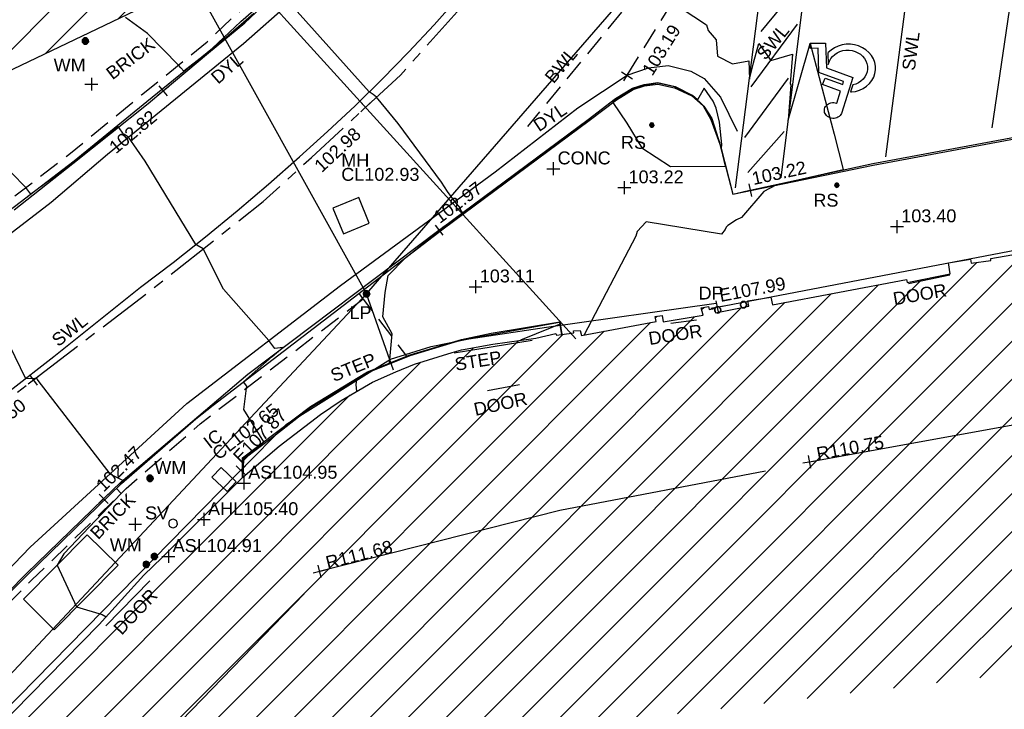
# Model space of a CAD drawing. Extents: x 635157 to 635442, y 694407 to 694910.
# Tile 41 of 103: x 635257 to 635280, y 694591 to 694607. Entities that reach past the tile are written whole.
import ezdxf

# ---------------------------------------------------------------- set-up
doc = ezdxf.new("R2010")
doc.units = 0
doc.header["$MEASUREMENT"] = 0
doc.linetypes.add('CENTER', pattern=[2, 1.25, -0.25, 0.25, -0.25])
doc.linetypes.add('DASHED', pattern=[0.75, 0.5, -0.25])
doc.layers.get('0').update_dxf_attribs({"color": 12, "linetype": 'CONTINUOUS'})
for name, color, linetype in [('ARCH_HEAD_LEVEL', 212, 'CONTINUOUS'), ('ARCH_HEAD_LEVEL_LVL', 212, 'CONTINUOUS'), ('ARCH_SPRINGER_LEVEL', 172, 'CONTINUOUS'), ('ARCH_SPRINGER_LEVEL_TXT', 172, 'CONTINUOUS'), ('BUILDING', 5, 'CONTINUOUS'), ('CHANGE_OF_SURFACE', 7, 'DASHED'), ('CONTOURS_INDEX', 4, 'CONTINUOUS'), ('CONTOURS_MINOR', 132, 'CONTINUOUS'), ('DOOR', 7, 'CONTINUOUS'), ('DOOR_TXT', 7, 'CONTINUOUS'), ('DOWNPIPE', 151, 'CONTINUOUS'), ('DOWNPIPE_TXT', 151, 'CONTINUOUS'), ('EAVE', 3, 'CONTINUOUS'), ('EAVE_LVL', 3, 'CONTINUOUS'), ('EIRCOM_COVER', 3, 'CONTINUOUS'), ('FORM_LINE', 92, 'DASHED'), ('FORM_LINE_LVL', 92, 'CONTINUOUS'), ('HATCHING', 4, 'CONTINUOUS'), ('INSPECTION_COVER', 12, 'CONTINUOUS'), ('INSPECTION_COVER_RMK', 12, 'CONTINUOUS'), ('KERB_BOTTOM', 172, 'CONTINUOUS'), ('KERB_BOTTOM_LVL', 172, 'CONTINUOUS'), ('KERB_TOP', 2, 'CONTINUOUS'), ('LAMPPOST', 6, 'CONTINUOUS'), ('LAMPPOST_TXT', 6, 'CONTINUOUS'), ('MANHOLES', 12, 'CONTINUOUS'), ('MANHOLES_RMK', 12, 'CONTINUOUS'), ('MARKINGS_DASHED_WHITE', 9, 'DASHED'), ('MARKINGS_DASHED_WHITE_TXT', 9, 'CONTINUOUS'), ('MARKINGS_DOUBLE_YELLOW', 9, 'CONTINUOUS'), ('MARKINGS_DOUBLE_YELLOW_TXT', 9, 'CONTINUOUS'), ('MARKINGS_WHITE_LINE', 9, 'CONTINUOUS'), ('MARKINGS_WHITE_LINE_TXT', 9, 'CONTINUOUS'), ('MARKINGS_YELLOW_LINE', 9, 'CONTINUOUS'), ('OVERHEAD_ELECTRIC', 1, 'OH_ELEC'), ('RIDGE', 6, 'CONTINUOUS'), ('RIDGE_LVL', 6, 'CONTINUOUS'), ('ROAD_CROWNLINE', 212, 'CENTER'), ('ROAD_CROWNLINE_LVL', 212, 'CONTINUOUS'), ('ROAD_MARKINGS', 9, 'CONTINUOUS'), ('ROADSIGN', 132, 'CONTINUOUS'), ('ROADSIGN_TXT', 132, 'CONTINUOUS'), ('SLUICEVALVE', 5, 'CONTINUOUS'), ('SLUICEVALVE_TXT', 5, 'CONTINUOUS'), ('SPOT_HEIGHTS', 92, 'CONTINUOUS'), ('SPOT_HEIGHTS_LVL', 92, 'CONTINUOUS'), ('STEPS', 7, 'CONTINUOUS'), ('STEPS_TXT', 7, 'CONTINUOUS'), ('TEXT', 7, 'CONTINUOUS'), ('TEXT_TXT', 7, 'CONTINUOUS'), ('WATER_METER', 5, 'CONTINUOUS'), ('WATER_METER_TXT', 5, 'CONTINUOUS')]:
    doc.layers.add(name, color=color, linetype=linetype)
doc.styles.add('Arial', font='arial.ttf')
doc.linetypes.add('OH_ELEC', pattern='A,4,-0.4,["OE",Arial,S=0.36,R=0,X=0,Y=-0.18],-1.2', length=5.6)

# ---------------------------------------------------------------- blocks, each defined once
blk = doc.blocks.new('MH_CIR2')
at = {"color": 0, "linetype": 'ByBlock', "flags": 128}
for points in [[(0.5, 0), (0.475, 0.154), (0.404, 0.293), (0.293, 0.404), (0.154, 0.475), (0, 0.5), (-0.154, 0.475), (-0.293, 0.404), (-0.404, 0.293), (-0.475, 0.154), (-0.5, 0), (-0.475, -0.154), (-0.404, -0.293), (-0.293, -0.404), (-0.154, -0.475), (0, -0.5), (0.154, -0.475), (0.293, -0.404), (0.404, -0.293), (0.475, -0.154)], [(-0.499, -0.033), (0.033, 0.499)], [(-0.496, 0.06), (-0.06, 0.496)], [(-0.488, -0.111), (0.111, 0.488)], [(-0.467, -0.18), (0.18, 0.467)], [(-0.467, 0.179), (-0.179, 0.467)], [(-0.438, -0.241), (0.241, 0.438)], [(-0.403, -0.296), (0.296, 0.403)], [(-0.362, -0.345), (0.345, 0.362)], [(-0.315, -0.388), (0.388, 0.315)], [(-0.263, -0.425), (0.425, 0.263)], [(-0.204, -0.456), (0.456, 0.204)], [(-0.138, -0.48), (0.48, 0.138)], [(-0.064, -0.496), (0.496, 0.064)], [(0.5, 0), (0.475, -0.154)], [(0.022, -0.5), (0.5, -0.022)], [(0.128, -0.483), (0.483, -0.128)], [(0.305, -0.396), (0.396, -0.305)]]:
    blk.add_lwpolyline(points, dxfattribs=at)
blk = doc.blocks.new('SPOT')
at = {"color": 0, "linetype": 'ByBlock', "flags": 128}
for points in [[(-0.5, 0), (0.5, 0)], [(0, 0.5), (0, -0.5)]]:
    blk.add_lwpolyline(points, dxfattribs=at)
blk = doc.blocks.new('CIRCL')
at = {"color": 0, "linetype": 'ByBlock', "flags": 128}
for points in [[(0.5, 0), (0.475, 0.154), (0.404, 0.293), (0.293, 0.404), (0.154, 0.475), (0, 0.5), (-0.154, 0.475), (-0.293, 0.404), (-0.404, 0.293), (-0.475, 0.154), (-0.5, 0), (-0.475, -0.154), (-0.404, -0.293), (-0.293, -0.404), (-0.154, -0.475), (0, -0.5), (0.154, -0.475), (0.293, -0.404), (0.404, -0.293), (0.475, -0.154)], [(0.5, 0), (0.475, -0.154)]]:
    blk.add_lwpolyline(points, dxfattribs=at)
blk = doc.blocks.new('WCHAIR')
at = {"color": 0, "linetype": 'ByBlock', "flags": 128}
blk.add_lwpolyline([(-0.02009, 0.428002), (-0.013727, 0.443625), (-0.004791, 0.4573), (0.005914, 0.469839), (0.018709, 0.480593), (0.032783, 0.488759), (0.048301, 0.494821), (0.06413, 0.498622), (0.080757, 0.5), (0.097368, 0.498151), (0.113325, 0.494369), (0.128302, 0.487686), (0.142624, 0.47907), (0.154998, 0.467882), (0.165268, 0.45525), (0.173918, 0.441012), (0.180144, 0.425978), (0.183782, 0.409665), (0.184677, 0.393202), (0.183475, 0.376911), (0.179045, 0.360634), (0.172846, 0.345494), (0.16391, 0.331818), (0.153205, 0.319281), (0.14041, 0.308527), (0.126335, 0.300361), (0.110818, 0.294299), (0.094988, 0.290496), (0.078362, 0.289119), (0.061751, 0.290967), (0.045794, 0.294751), (0.042942, 0.295716), (0.005047, 0.131317), (0.224966, 0.056917), (0.195533, -0.030083), (-0.016169, 0.041536), (-0.025547, 0.001078), (0.274606, -0.100465), (0.300438, -0.422163), (0.390668, -0.414982), (0.397302, -0.482942), (0.215065, -0.49778), (0.188303, -0.167688), (-0.133117, -0.05895), (-0.019888, 0.428498)], dxfattribs=at)
blk.add_lwpolyline([(-0.113174, 0.134864), (-0.124831, 0.134318), (-0.173287, 0.12324), (-0.220003, 0.10457), (-0.262716, 0.078621), (-0.301422, 0.047006), (-0.334186, 0.009073), (-0.360836, -0.033083), (-0.380727, -0.079143), (-0.392721, -0.127334), (-0.397302, -0.177495), (-0.394135, -0.227046), (-0.382737, -0.27615), (-0.364387, -0.322217), (-0.338601, -0.365415), (-0.306823, -0.403637), (-0.269053, -0.436883), (-0.226734, -0.463051), (-0.180675, -0.482942), (-0.132483, -0.494936), (-0.082485, -0.5), (-0.032771, -0.49635), (0.016169, -0.485435), (0.0624, -0.466601), (0.105434, -0.4413), (0.14382, -0.409039), (0.176904, -0.371752), (0.179901, -0.366342), (0.167639, -0.2151), (0.156425, -0.260325), (0.141751, -0.294144), (0.121925, -0.325681), (0.0976, -0.353003), (0.069579, -0.376919), (0.037868, -0.395818), (0.003599, -0.409542), (-0.032581, -0.41777), (-0.06938, -0.419865), (-0.105993, -0.416635), (-0.141775, -0.407763), (-0.175594, -0.393089), (-0.206647, -0.373427), (-0.234616, -0.349421), (-0.25837, -0.320916), (-0.277268, -0.289206), (-0.290992, -0.254937), (-0.298737, -0.218921), (-0.301478, -0.182441), (-0.298086, -0.145345), (-0.289213, -0.109564), (-0.27454, -0.075744), (-0.254877, -0.04469), (-0.230387, -0.016885), (-0.202366, 0.007032), (-0.170819, 0.025447), (-0.135313, 0.039557)], close=True, dxfattribs=at)
blk = doc.blocks.new('MH_CIR1')
at = {"color": 0, "linetype": 'ByBlock', "flags": 128}
for points in [[(0.5, 0), (0.475, 0.154), (0.404, 0.293), (0.293, 0.404), (0.154, 0.475), (0, 0.5), (-0.154, 0.475), (-0.293, 0.404), (-0.404, 0.293), (-0.475, 0.154), (-0.5, 0), (-0.475, -0.154), (-0.404, -0.293), (-0.293, -0.404), (-0.154, -0.475), (0, -0.5), (0.154, -0.475), (0.293, -0.404), (0.404, -0.293), (0.475, -0.154)], [(0.49, 0), (0.466, 0.151), (0.396, 0.288), (0.288, 0.396), (0.151, 0.466), (0, 0.49), (-0.151, 0.466), (-0.288, 0.396), (-0.396, 0.288), (-0.466, 0.151), (-0.49, 0), (-0.466, -0.151), (-0.396, -0.288), (-0.288, -0.396), (-0.151, -0.466), (0, -0.49), (0.151, -0.466), (0.288, -0.396), (0.396, -0.288), (0.466, -0.151)], [(0.471, 0), (0.448, 0.145), (0.381, 0.276), (0.276, 0.381), (0.145, 0.448), (0, 0.471), (-0.145, 0.448), (-0.276, 0.381), (-0.381, 0.276), (-0.448, 0.145), (-0.471, 0), (-0.448, -0.145), (-0.381, -0.276), (-0.276, -0.381), (-0.145, -0.448), (0, -0.471), (0.145, -0.448), (0.276, -0.381), (0.381, -0.276), (0.448, -0.145)], [(0.471, 0), (0.448, -0.145)], [(0.49, 0), (0.466, -0.151)], [(0.5, 0), (0.475, -0.154)]]:
    blk.add_lwpolyline(points, dxfattribs=at)

msp = doc.modelspace()

# ---------------------------------------------------------------- hatches: boundary and pattern name
at = {"layer": 'HATCHING'}
h = msp.add_hatch(dxfattribs=at)
h.set_pattern_fill('ANSI31', color=256, scale=5)
h.paths.add_polyline_path([(635260.896, 694581.354), (635271.301, 694591.065), (635302.17, 694594.765), (635349.044, 694556.282), (635353.774, 694561.666), (635353.181, 694562.179), (635353.055, 694562.037), (635351.178, 694563.755), (635351.308, 694563.906), (635351.141, 694564.051), (635351.119, 694564.026), (635350.843, 694564.274), (635350.862, 694564.294), (635350.686, 694564.453), (635350.533, 694564.296), (635349.664, 694565.097), (635349.71, 694565.154), (635347.832, 694566.742), (635347.894, 694566.828), (635347.718, 694566.973), (635347.707, 694566.961), (635346.72, 694567.821), (635346.732, 694567.838), (635346.558, 694567.99), (635346.546, 694567.975), (635345.859, 694568.571), (635345.865, 694568.583), (635345.698, 694568.727), (635345.688, 694568.715), (635344.083, 694570.124), (635344.099, 694570.146), (635343.918, 694570.294), (635343.798, 694570.159), (635343.063, 694570.784), (635343.185, 694570.943), (635342.999, 694571.098), (635342.982, 694571.081), (635342.693, 694571.338), (635342.705, 694571.348), (635342.521, 694571.507), (635342.418, 694571.399), (635341.445, 694572.255), (635341.534, 694572.365), (635341.47, 694572.411), (635341.455, 694572.387), (635340.578, 694573.191), (635339.399, 694574.235), (635338.84, 694574.706), (635338.028, 694573.821), (635337.712, 694574.119), (635337.6, 694574.019), (635335.874, 694575.784), (635335.936, 694575.841), (635335.085, 694576.725), (635334.129, 694577.654), (635333.916, 694577.86), (635333.928, 694577.875), (635333.617, 694578.184), (635333.563, 694578.139), (635332.016, 694579.701), (635330.59, 694581.108), (635329.975, 694581.705), (635329.198, 694582.551), (635328.055, 694583.661), (635326.6, 694585.113), (635325.119, 694586.549), (635322.835, 694588.781), (635321.641, 694589.943), (635321.587, 694589.924), (635320.899, 694590.603), (635320.931, 694590.661), (635320.077, 694591.49), (635318.84, 694592.759), (635317.992, 694591.945), (635315.632, 694594.419), (635315.7, 694594.487), (635315.499, 694594.72), (635315.418, 694594.651), (635314.164, 694595.953), (635313.759, 694596.331), (635313.805, 694596.375), (635313.029, 694597.193), (635313.087, 694597.254), (635312.906, 694597.451), (635312.794, 694597.369), (635312.012, 694598.213), (635311.038, 694599.21), (635309.335, 694600.978), (635307.47, 694602.911), (635304.955, 694605.524), (635303.752, 694606.799), (635302.484, 694605.988), (635300.455, 694604.654), (635298.629, 694603.434), (635298.438, 694603.818), (635298.325, 694603.814), (635298.327, 694603.847), (635298.083, 694603.826), (635298.087, 694603.776), (635296.479, 694603.652), (635293.791, 694603.475), (635293.781, 694603.537), (635293.565, 694603.519), (635293.563, 694603.456), (635293.45, 694603.451), (635293.447, 694603.485), (635293.107, 694603.455), (635292.457, 694603.402), (635292.456, 694603.306), (635290.989, 694603.213), (635289.262, 694603.112), (635287.612, 694602.948), (635287.604, 694603.252), (635287.416, 694603.223), (635287.256, 694603.269), (635281.306, 694602.227), (635281.338, 694602.064), (635280.227, 694601.865), (635280.217, 694601.904), (635279.242, 694601.735), (635279.244, 694601.683), (635278.789, 694601.62), (635278.769, 694601.715), (635278.257, 694601.629), (635278.298, 694601.375), (635277.296, 694601.174), (635277.281, 694601.244), (635274.164, 694600.654), (635274.126, 694600.831), (635273.595, 694600.745), (635273.612, 694600.622), (635272.842, 694600.47), (635272.813, 694600.568), (635272.69, 694600.549), (635272.676, 694600.612), (635272.506, 694600.585), (635272.553, 694600.411), (635271.624, 694600.26), (635271.597, 694600.409), (635271.438, 694600.384), (635271.46, 694600.264), (635269.72, 694599.945), (635269.695, 694600.056), (635269.536, 694600.046), (635269.541, 694600.005), (635269.265, 694599.968), (635269.261, 694599.967), (635269.144, 694599.95), (635269.122, 694599.987), (635268.658, 694599.882), (635267.659, 694599.738), (635266.935, 694599.607), (635266.712, 694599.546), (635265.842, 694599.272), (635265.403, 694599.095), (635264.859, 694598.857), (635264.136, 694598.433), (635263.654, 694598.103), (635262.693, 694597.37), (635261.849, 694596.651), (635259.968, 694594.782), (635259.541, 694594.369), (635258.504, 694593.222), (635256.117, 694590.796), (635253.887, 694588.515), (635252.136, 694586.755), (635250.468, 694585.014), (635250.565, 694584.943), (635249.029, 694581.573), (635248.94, 694581.578), (635248.779, 694581.392), (635247.257, 694578.117), (635247.377, 694578.059), (635246.22, 694575.47), (635245.413, 694573.695), (635245.572, 694573.625), (635244.602, 694570.924), (635243.592, 694568.147), (635242.992, 694566.524), (635240.926, 694560.703), (635239.925, 694557.907), (635245.673, 694555.119), (635244.622, 694553.171), (635249.369, 694550.738)])
h.paths.add_polyline_path([(635270.502, 694638.968), (635270.355, 694639.656), (635270.099, 694640.004), (635269.974, 694639.978), (635269.234, 694643.744), (635269.342, 694643.767), (635269.322, 694643.86), (635269.242, 694644.227), (635269.151, 694644.211), (635268.126, 694649.09), (635268.266, 694649.619), (635268.08, 694650.298), (635262.499, 694648.76), (635259.61, 694648.002), (635225.189, 694638.19), (635237.908, 694599.325), (635242.215, 694595.061), (635244.529, 694597.421), (635244.865, 694597.09), (635248.377, 694600.666), (635250.023, 694602.336), (635250.364, 694602.639), (635250.72, 694602.87), (635250.698, 694602.901), (635252.308, 694603.821), (635255.825, 694605.85), (635255.94, 694605.85), (635256.514, 694606.137), (635259.703, 694607.669), (635261.154, 694608.348), (635261.139, 694608.382), (635261.151, 694608.399), (635261.188, 694608.448), (635260.972, 694608.904), (635261.113, 694608.973), (635261.105, 694608.989), (635261.031, 694609.127), (635260.896, 694609.058), (635260.202, 694610.586), (635260.203, 694610.588), (635259.597, 694612.012), (635259.717, 694612.064), (635259.651, 694612.203), (635259.536, 694612.162), (635258.725, 694613.987), (635258.337, 694613.809), (635257.392, 694616.735), (635256.656, 694618.938), (635255.872, 694621.37), (635255.365, 694622.98), (635255.419, 694622.997), (635255.365, 694623.176), (635255.303, 694623.159), (635255.002, 694624.184), (635254.671, 694625.049), (635254.654, 694625.14), (635253.695, 694628.085), (635253.599, 694628.411), (635253.627, 694628.424), (635253.582, 694628.588), (635253.565, 694628.583), (635253.222, 694629.782), (635252.99, 694630.62), (635252.935, 694630.823), (635252.666, 694631.806), (635252.688, 694631.826), (635252.644, 694631.972), (635252.615, 694631.966), (635252.05, 694634.086), (635255.212, 694634.914), (635261.489, 694636.563), (635266.455, 694637.838)])
h.paths.add_polyline_path([(635338.032, 694573.749), (635339.246, 694572.538), (635339.571, 694572.863), (635338.357, 694574.074)], flags=24)
h.paths.add_polyline_path([(635338.362, 694574.085), (635339.705, 694573.019), (635339.99, 694573.379), (635338.647, 694574.445)], flags=24)
h.paths.add_polyline_path([(635296.307, 694603.056), (635297.717, 694603.14), (635297.689, 694603.605), (635296.279, 694603.521)], flags=24)
h.paths.add_polyline_path([(635346.194, 694563.401), (635347.496, 694562.25), (635347.8, 694562.594), (635346.499, 694563.745)], flags=24)
h.paths.add_polyline_path([(635337.06, 694571.164), (635338.372, 694570.023), (635338.673, 694570.37), (635337.362, 694571.51)], flags=24)
h.paths.add_polyline_path([(635322.848, 694583.779), (635324.088, 694582.561), (635324.41, 694582.889), (635323.171, 694584.107)], flags=24)
h.paths.add_polyline_path([(635313.707, 694592.249), (635314.942, 694591.031), (635315.259, 694591.352), (635314.024, 694592.571)], flags=24)
h.paths.add_polyline_path([(635310.682, 694595.119), (635311.842, 694593.825), (635312.185, 694594.132), (635311.025, 694595.425)], flags=24)
h.paths.add_polyline_path([(635301.949, 694604.142), (635303.164, 694602.9), (635303.493, 694603.222), (635302.277, 694604.463)], flags=24)
h.paths.add_polyline_path([(635288.728, 694599.403), (635290.452, 694599.62), (635290.394, 694600.076), (635288.67, 694599.858)], flags=24)
h.paths.add_polyline_path([(635275.157, 694596.947), (635276.867, 694597.257), (635276.785, 694597.709), (635275.075, 694597.399)], flags=24)
h.paths.add_polyline_path([(635263.764, 694594.411), (635265.448, 694594.838), (635265.335, 694595.284), (635263.651, 694594.857)], flags=24)
h.paths.add_polyline_path([(635253.188, 694583.417), (635254.398, 694584.664), (635254.068, 694584.984), (635252.858, 694583.737)], flags=24)
h.paths.add_polyline_path([(635314.826, 694591.686), (635317.056, 694591.686), (635317.056, 694592.151), (635314.826, 694592.151)], flags=24)
h.paths.add_polyline_path([(635312.651, 694593.851), (635314.881, 694593.851), (635314.881, 694594.316), (635312.651, 694594.316)], flags=24)
h.paths.add_polyline_path([(635313.667, 694592.579), (635315.918, 694592.579), (635315.918, 694593.039), (635313.667, 694593.039)], flags=24)
h.paths.add_polyline_path([(635337.042, 694573.36), (635337.774, 694573.36), (635337.774, 694573.81), (635337.042, 694573.81)], flags=24)
h.paths.add_polyline_path([(635318.31, 694591.806), (635319.042, 694591.806), (635319.042, 694592.256), (635318.31, 694592.256)], flags=24)
h.paths.add_polyline_path([(635309.965, 694598.888), (635310.697, 694598.888), (635310.697, 694599.338), (635309.965, 694599.338)], flags=24)
h.paths.add_polyline_path([(635310.527, 694598.751), (635311.516, 694597.742), (635311.848, 694598.068), (635310.859, 694599.077)], flags=24)
h.paths.add_polyline_path([(635312.237, 694597.067), (635313.167, 694596.003), (635313.517, 694596.31), (635312.588, 694597.373)], flags=24)
h.paths.add_polyline_path([(635322.492, 694587.943), (635323.493, 694586.946), (635323.822, 694587.276), (635322.821, 694588.273)], flags=24)
h.paths.add_polyline_path([(635324.77, 694585.838), (635325.757, 694584.828), (635326.09, 694585.154), (635325.103, 694586.164)], flags=24)
h.paths.add_polyline_path([(635328.178, 694581.946), (635329.177, 694580.947), (635329.506, 694581.276), (635328.507, 694582.275)], flags=24)
h.paths.add_polyline_path([(635335.579, 694575.244), (635336.558, 694574.226), (635336.893, 694574.549), (635335.915, 694575.567)], flags=24)
h.paths.add_polyline_path([(635340.841, 694572.034), (635341.933, 694571.139), (635342.228, 694571.499), (635341.136, 694572.394)], flags=24)
h.paths.add_polyline_path([(635342.411, 694570.715), (635343.434, 694569.74), (635343.755, 694570.077), (635342.733, 694571.052)], flags=24)
h.paths.add_polyline_path([(635349.001, 694564.982), (635350.059, 694564.047), (635350.367, 694564.396), (635349.309, 694565.331)], flags=24)
h.paths.add_polyline_path([(635351.233, 694562.997), (635352.267, 694562.034), (635352.584, 694562.375), (635351.55, 694563.338)], flags=24)
h.paths.add_polyline_path([(635319.575, 694590.969), (635320.591, 694589.988), (635320.914, 694590.323), (635319.898, 694591.304)], flags=24)
h.paths.add_polyline_path([(635276.935, 694600.547), (635278.327, 694600.787), (635278.247, 694601.246), (635276.855, 694601.006)], flags=24)
h.paths.add_polyline_path([(635271.242, 694599.626), (635272.638, 694599.84), (635272.567, 694600.3), (635271.171, 694600.086)], flags=24)
h.paths.add_polyline_path([(635293.625, 694602.811), (635295.035, 694602.888), (635295.01, 694603.353), (635293.599, 694603.276)], flags=24)
h.paths.add_polyline_path([(635298.296, 694602.545), (635300.059, 694602.545), (635300.059, 694603.011), (635298.296, 694603.011)], flags=24)
h.paths.add_polyline_path([(635298.298, 694602.883), (635299.03, 694602.883), (635299.03, 694603.333), (635298.298, 694603.333)], flags=24)
h.paths.add_polyline_path([(635301.729, 694604.552), (635302.841, 694605.423), (635302.554, 694605.789), (635301.442, 694604.918)], flags=24)
h.paths.add_polyline_path([(635287.138, 694602.382), (635287.87, 694602.382), (635287.87, 694602.832), (635287.138, 694602.832)], flags=24)
h.paths.add_polyline_path([(635289.373, 694602.436), (635291.322, 694602.436), (635291.322, 694602.901), (635289.373, 694602.901)], flags=24)
h.paths.add_polyline_path([(635266.739, 694599.026), (635267.973, 694599.224), (635267.899, 694599.683), (635266.665, 694599.485)], flags=24)
h.paths.add_polyline_path([(635267.196, 694597.975), (635268.577, 694598.272), (635268.479, 694598.727), (635267.098, 694598.43)], flags=24)
h.paths.add_polyline_path([(635261.894, 694596.529), (635264.123, 694596.529), (635264.123, 694596.995), (635261.894, 694596.995)], flags=24)
h.paths.add_polyline_path([(635260.136, 694594.825), (635262.365, 694594.825), (635262.365, 694595.291), (635260.136, 694595.291)], flags=24)
h.paths.add_polyline_path([(635260.961, 694595.684), (635263.212, 694595.684), (635263.212, 694596.144), (635260.961, 694596.144)], flags=24)
h.paths.add_polyline_path([(635245.605, 694573.179), (635246.337, 694573.179), (635246.337, 694573.629), (635245.605, 694573.629)], flags=24)
h.paths.add_polyline_path([(635244.39, 694569.945), (635245.122, 694569.945), (635245.122, 694570.395), (635244.39, 694570.395)], flags=24)
h.paths.add_polyline_path([(635249.677, 694581.168), (635250.217, 694582.473), (635249.787, 694582.651), (635249.247, 694581.346)], flags=24)
h.paths.add_polyline_path([(635251.026, 694584.944), (635251.758, 694584.944), (635251.758, 694585.394), (635251.026, 694585.394)], flags=24)
h.paths.add_polyline_path([(635252.644, 694586.001), (635253.645, 694586.997), (635253.317, 694587.327), (635252.315, 694586.331)], flags=24)
h.paths.add_polyline_path([(635259.035, 694592.847), (635260, 694593.878), (635259.66, 694594.197), (635258.695, 694593.165)], flags=24)
h.paths.add_polyline_path([(635245.28, 694570.874), (635245.706, 694572.221), (635245.262, 694572.361), (635244.836, 694571.014)], flags=24)
h.paths.add_polyline_path([(635242.623, 694563.839), (635243.086, 694565.174), (635242.646, 694565.327), (635242.183, 694563.992)], flags=24)
h.paths.add_polyline_path([(635266.435, 694637.96), (635267.836, 694638.269), (635267.737, 694638.718), (635266.336, 694638.408)], flags=24)
h.paths.add_polyline_path([(635258.708, 694636.072), (635260.764, 694636.526), (635260.667, 694636.965), (635258.61, 694636.511)], flags=24)
h.paths.add_polyline_path([(635252.819, 694634.329), (635254.22, 694634.638), (635254.121, 694635.087), (635252.72, 694634.778)], flags=24)
h.paths.add_polyline_path([(635269.538, 694643.977), (635269.962, 694641.914), (635270.403, 694642.005), (635269.978, 694644.068)], flags=25)
h.paths.add_polyline_path([(635270.291, 694640.94), (635270.58, 694639.534), (635271.031, 694639.627), (635270.742, 694641.033)], flags=9)
h.paths.add_polyline_path([(635257.245, 694610.068), (635257.909, 694608.462), (635258.334, 694608.638), (635257.67, 694610.244)], flags=24)
h.paths.add_polyline_path([(635252.33, 694633.92), (635252.812, 694632.274), (635253.253, 694632.404), (635252.771, 694634.049)], flags=25)
h.paths.add_polyline_path([(635260.376, 694610.927), (635261.081, 694609.364), (635261.5, 694609.553), (635260.795, 694611.116)], flags=25)
h.paths.add_polyline_path([(635245.409, 694596.693), (635246.61, 694597.918), (635246.282, 694598.24), (635245.081, 694597.015)], flags=25)
h.paths.add_polyline_path([(635254.342, 694604.103), (635255.841, 694604.935), (635255.618, 694605.337), (635254.119, 694604.504)], flags=25)
h.paths.add_polyline_path([(635243.062, 694594.212), (635244.256, 694595.443), (635243.926, 694595.763), (635242.732, 694594.533)], flags=25)
h.paths.add_polyline_path([(635240.944, 694596.988), (635242.153, 694598.236), (635241.823, 694598.556), (635240.614, 694597.308)], flags=24)
h.paths.add_polyline_path([(635248.926, 694605.338), (635250.44, 694606.192), (635250.214, 694606.592), (635248.7, 694605.738)], flags=24)
h.paths.add_polyline_path([(635254.026, 694614.719), (635254.535, 694613.058), (635254.975, 694613.193), (635254.465, 694614.854)], flags=24)
h.paths.add_polyline_path([(635250.542, 694625.567), (635251.051, 694623.906), (635251.49, 694624.04), (635250.981, 694625.702)], flags=24)
h.paths.add_polyline_path([(635250.049, 694629.572), (635250.534, 694627.903), (635250.976, 694628.032), (635250.49, 694629.7)], flags=24)
h.paths.add_polyline_path([(635247.541, 694637.653), (635248.026, 694635.984), (635248.467, 694636.113), (635247.982, 694637.781)], flags=24)
h.paths.add_polyline_path([(635260.999, 694607.247), (635261.863, 694608.392), (635261.496, 694608.669), (635260.632, 694607.524)], flags=25)
h.paths.add_polyline_path([(635251.37, 694633.841), (635251.768, 694632.486), (635252.215, 694632.617), (635251.817, 694633.973)], flags=24)
h.paths.add_polyline_path([(635252.184, 694630.91), (635252.612, 694629.564), (635253.055, 694629.705), (635252.628, 694631.051)], flags=24)
h.paths.add_polyline_path([(635253.951, 694625.37), (635254.39, 694624.028), (635254.832, 694624.172), (635254.394, 694625.515)], flags=24)
h.paths.add_polyline_path([(635256.233, 694618.497), (635256.652, 694617.148), (635257.097, 694617.286), (635256.678, 694618.635)], flags=24)
h.paths.add_polyline_path([(635255.481, 694620.937), (635255.908, 694619.591), (635256.352, 694619.732), (635255.925, 694621.078)], flags=24)
h.paths.add_polyline_path([(635257.286, 694615.379), (635257.707, 694614.03), (635258.151, 694614.169), (635257.731, 694615.518)], flags=24)
h.paths.add_polyline_path([(635258.306, 694613.401), (635258.868, 694612.105), (635259.296, 694612.291), (635258.733, 694613.586)], flags=24)
h.paths.add_polyline_path([(635259.07, 694611.75), (635259.622, 694610.449), (635260.051, 694610.631), (635259.498, 694611.932)], flags=24)
h.paths.add_polyline_path([(635255.141, 694605.853), (635255.873, 694605.853), (635255.873, 694606.303), (635255.141, 694606.303)], flags=24)
h.paths.add_polyline_path([(635251.711, 694603.1), (635252.606, 694603.1), (635252.606, 694603.55), (635251.711, 694603.55)], flags=25)
h.paths.add_polyline_path([(635248.579, 694600.986), (635249.519, 694602.04), (635249.172, 694602.35), (635248.231, 694601.296)], flags=24)
h.paths.add_polyline_path([(635250.507, 694603.219), (635251.747, 694603.895), (635251.524, 694604.304), (635250.284, 694603.628)], flags=24)
h.paths.add_polyline_path([(635248.752, 694599.469), (635250.268, 694601.005), (635249.936, 694601.332), (635248.421, 694599.796)], flags=25)
h.paths.add_polyline_path([(635248.891, 694600.248), (635249.899, 694601.27), (635249.572, 694601.592), (635248.564, 694600.571)], flags=25)

# ---------------------------------------------------------------- linework, layer by layer
at = {"layer": 'BUILDING', "flags": 128}
for points in [[(635225.189, 694638.19), (635237.908, 694599.325), (635242.215, 694595.061), (635244.529, 694597.421), (635244.865, 694597.09), (635248.377, 694600.666), (635250.023, 694602.336), (635250.364, 694602.639), (635250.72, 694602.87), (635250.698, 694602.901), (635252.308, 694603.821), (635255.825, 694605.85), (635255.94, 694605.85), (635256.514, 694606.137), (635259.703, 694607.669), (635261.154, 694608.348), (635261.139, 694608.382)], [(635256.117, 694590.796), (635258.504, 694593.222), (635259.541, 694594.369), (635259.968, 694594.782), (635261.84, 694596.642), (635261.849, 694596.651), (635262.693, 694597.37), (635263.654, 694598.103), (635264.136, 694598.433), (635264.859, 694598.857), (635265.403, 694599.095), (635265.842, 694599.272), (635266.712, 694599.546), (635266.935, 694599.607), (635267.659, 694599.738), (635268.658, 694599.882), (635269.122, 694599.987), (635269.144, 694599.95), (635269.261, 694599.967), (635269.265, 694599.968), (635269.541, 694600.005), (635269.536, 694600.046), (635269.695, 694600.056), (635269.72, 694599.945), (635271.46, 694600.264), (635271.438, 694600.384), (635271.597, 694600.409), (635271.624, 694600.26), (635272.553, 694600.411), (635272.506, 694600.585), (635272.676, 694600.612), (635272.69, 694600.549), (635272.813, 694600.568), (635272.842, 694600.47), (635273.612, 694600.622), (635273.595, 694600.745), (635274.126, 694600.831), (635274.164, 694600.654), (635277.281, 694601.244), (635277.296, 694601.174), (635278.298, 694601.375), (635278.257, 694601.629), (635278.769, 694601.715), (635278.789, 694601.62), (635279.244, 694601.683), (635279.242, 694601.735), (635280.217, 694601.904)]]:
    msp.add_lwpolyline(points, dxfattribs=at)
at = {"layer": 'CHANGE_OF_SURFACE', "flags": 128}
for points in [[(635231.121, 694564.711), (635231.484, 694565.547), (635232.83, 694568.816), (635233.79, 694571.332), (635234.753, 694573.905), (635235.476, 694575.871), (635235.881, 694576.941), (635236.305, 694578.039), (635236.801, 694579.318), (635237.777, 694581.562), (635238.733, 694583.627), (635239.97, 694586.116), (635240.641, 694587.409), (635240.987, 694588.048), (635241.386, 694588.724), (635241.975, 694589.639), (635242.638, 694590.562), (635243.241, 694591.363), (635244.146, 694592.481), (635244.471, 694592.875), (635245.111, 694593.605), (635246.038, 694594.585), (635246.757, 694595.35), (635247.453, 694596.018), (635248.047, 694596.601), (635248.699, 694597.17), (635249.215, 694597.649), (635249.737, 694598.119), (635250.16, 694598.433), (635250.931, 694599.038), (635251.735, 694599.628), (635253.995, 694601.231), (635256.289, 694602.99), (635257.802, 694604.15), (635259.489, 694605.533), (635261.014, 694606.767), (635261.671, 694607.387), (635262.495, 694608.102), (635262.646, 694608.286), (635263.021, 694608.945), (635263.423, 694609.705), (635263.69, 694610.223)], [(635223.099, 694524.408), (635222.475, 694524.887), (635222.274, 694525.088), (635222.086, 694525.31), (635221.87, 694525.688), (635221.779, 694525.935), (635221.736, 694526.13), (635221.716, 694526.35), (635221.736, 694526.619), (635221.777, 694526.841), (635221.895, 694527.227), (635222.122, 694527.749), (635223.343, 694530.402), (635224.179, 694532.25), (635225.232, 694534.446), (635226.362, 694536.895), (635226.635, 694537.438), (635226.761, 694537.724), (635227.246, 694538.686), (635227.44, 694539.186), (635228.775, 694542.13), (635231.565, 694548.014), (635232.047, 694549.031), (635232.648, 694550.38), (635232.913, 694550.964), (635233.46, 694552.117), (635234.686, 694554.724), (635234.784, 694555.001), (635235.042, 694555.668), (635235.381, 694556.446), (635236.552, 694559.138), (635237.071, 694560.328), (635237.909, 694562.373), (635238.833, 694564.489), (635239.605, 694566.338), (635241.063, 694569.782), (635242.542, 694573.205), (635244.035, 694576.645), (635245.03, 694578.926), (635246.069, 694581.291), (635246.986, 694582.889), (635248.279, 694584.843), (635249.226, 694586.076), (635250.425, 694587.55), (635254.239, 694591.549), (635256.942, 694594.261), (635259.135, 694596.383), (635260.853, 694597.886), (635261.251, 694598.199), (635264.643, 694600.793)], [(635264.547, 694600.92), (635265.654, 694599.458)]]:
    msp.add_lwpolyline(points, dxfattribs=at)
at = {"layer": 'CONTOURS_INDEX', "flags": 128}
for points in [[(635262.104, 694607.423), (635261.859, 694607.22), (635261.459, 694606.869), (635260.924, 694606.434), (635260.473, 694606.082), (635260.401, 694606.163), (635260.348, 694606.228), (635259.632, 694606.965), (635259.121, 694607.331)], [(635264.497, 694598.645), (635264.481, 694598.796), (635264.494, 694598.925), (635264.75, 694599.084), (635265.259, 694599.299), (635265.323, 694599.981), (635265.103, 694600.375), (635265.156, 694600.938), (635265.227, 694601.337), (635265.629, 694601.747), (635266.488, 694602.438), (635266.952, 694602.795), (635266.899, 694602.885), (635266.905, 694602.904), (635266.78, 694603.056), (635266.609, 694603.292), (635266.463, 694603.509), (635265.458, 694604.868), (635264.955, 694605.48), (635264.876, 694605.542), (635264.785, 694605.603), (635263.111, 694607.476)]]:
    msp.add_lwpolyline(points, dxfattribs=at)
at = {"layer": 'CONTOURS_MINOR', "flags": 128}
for points in [[(635272.038, 694607.551), (635272.63, 694607.166), (635272.67, 694607.029), (635272.852, 694606.811), (635272.889, 694606.432), (635273.235, 694606.256), (635273.614, 694606.327), (635273.627, 694605.897), (635273.726, 694606.281), (635273.851, 694606.732), (635274.123, 694606.337), (635274.632, 694606.481), (635274.574, 694605.79), (635274.594, 694605.765), (635274.528, 694604.947), (635275.04, 694606.729), (635275.601, 694604.618), (635275.804, 694603.831), (635275.806, 694603.789), (635274.246, 694603.437), (635273.965, 694603.291), (635273.442, 694602.687), (635273.327, 694602.628), (635273.124, 694602.498), (635273.084, 694602.462), (635273.064, 694602.405), (635272.982, 694602.296), (635271.228, 694602.582), (635271.02, 694602.356), (635270.985, 694602.254), (635269.782, 694599.957)], [(635261.842, 694596.645), (635261.845, 694596.958), (635261.85, 694597.091), (635262.048, 694597.24), (635262.334, 694597.47), (635261.872, 694598.225), (635261.931, 694598.719), (635261.938, 694598.766), (635261.862, 694598.865), (635262.53, 694599.456), (635262.78, 694599.659), (635262.59, 694599.643), (635262.453, 694599.826), (635261.393, 694601.022), (635260.924, 694601.955), (635260.775, 694602.038), (635260.751, 694602.055), (635259.574, 694603.994), (635259.185, 694604.552), (635259.097, 694604.61), (635259.073, 694604.624), (635258.957, 694604.788), (635257.907, 694603.97), (635257.506, 694603.661), (635256.915, 694603.229), (635256.798, 694603.38), (635256.126, 694604.061)], [(635256.154, 694600.233), (635256.791, 694598.941), (635257.01, 694598.949), (635257.038, 694598.956), (635257.079, 694598.892), (635258.754, 694596.722), (635259.046, 694596.58), (635259.049, 694596.569), (635259.043, 694596.563), (635259.017, 694596.516), (635258.985, 694596.463), (635258.909, 694596.384), (635259.016, 694596.268), (635257.683, 694594.864), (635257.531, 694594.604), (635257.981, 694593.631), (635258.578, 694593.456), (635258.664, 694593.399)], [(635269.262, 694599.967), (635269.223, 694600.193), (635269.2, 694600.196), (635269.029, 694600.13), (635268.304, 694599.831)]]:
    msp.add_lwpolyline(points, dxfattribs=at)
msp.add_lwpolyline([(635272.851, 694605.227), (635272.788, 694605.392), (635272.574, 694605.69), (635272.419, 694605.418), (635272.308, 694605.519), (635272.057, 694605.644), (635271.893, 694605.721), (635271.496, 694605.805), (635271.186, 694605.755), (635270.92, 694605.669), (635270.537, 694605.421), (635270.453, 694605.355), (635270.781, 694604.874), (635271.125, 694604.306), (635271.793, 694603.867), (635273.074, 694603.881), (635272.977, 694604.276), (635272.981, 694604.286), (635272.989, 694604.382), (635272.93, 694604.899), (635272.851, 694605.227)], close=True, dxfattribs=at)
at = {"layer": 'DOOR', "flags": 128}
for points in [[(635278.286, 694601.341), (635277.328, 694601.139)], [(635272.394, 694600.301), (635271.798, 694600.218)], [(635267.533, 694598.659), (635268.281, 694598.806)], [(635259.683, 694594.242), (635258.658, 694593.191)]]:
    msp.add_lwpolyline(points, dxfattribs=at)
at = {"layer": 'EAVE', "flags": 128}
for points in [[(635272.879, 694600.603), (635287.529, 694603.402)], [(635261.8, 694596.809), (635262.859, 694597.877), (635265.278, 694599.394), (635266.225, 694599.684), (635267.105, 694599.865), (635268.909, 694600.135), (635272.852, 694600.693)], [(635250.749, 694585.561), (635261.72, 694596.735)]]:
    msp.add_lwpolyline(points, dxfattribs=at)
at = {"layer": 'EIRCOM_COVER', "flags": 128}
msp.add_lwpolyline([(635256.744, 694593.811), (635257.458, 694593.103), (635258.943, 694594.6), (635258.229, 694595.308)], close=True, dxfattribs=at)
at = {"layer": 'FORM_LINE', "flags": 128}
msp.add_lwpolyline([(635270.784, 694605.99), (635274.259, 694611.602), (635275.953, 694615.348), (635277.784, 694620.21), (635278.168, 694621.174), (635279.311, 694624.416)], dxfattribs=at)
at = {"layer": 'INSPECTION_COVER', "flags": 128}
msp.add_lwpolyline([(635261.129, 694596.649), (635261.339, 694596.87), (635261.689, 694596.537), (635261.479, 694596.316)], close=True, dxfattribs=at)
at = {"layer": 'KERB_BOTTOM', "flags": 128}
for points in [[(635256.529, 694602.865), (635257.891, 694603.936), (635259.642, 694605.335), (635259.992, 694605.628), (635261.051, 694606.512), (635261.894, 694607.206), (635262.653, 694607.929)], [(635253.869, 694591.421), (635256.805, 694594.399), (635258.606, 694596.145), (635259.006, 694596.532), (635261.965, 694599.046), (635266.407, 694602.39), (635266.482, 694602.446), (635269.881, 694604.965), (635270.517, 694605.45), (635270.909, 694605.693), (635271.181, 694605.777), (635271.497, 694605.823), (635271.898, 694605.733), (635272.315, 694605.521), (635272.568, 694605.271), (635272.756, 694604.987), (635272.957, 694604.353), (635273.242, 694603.23), (635273.645, 694603.318), (635276.496, 694603.939), (635283.459, 694605.235)]]:
    msp.add_lwpolyline(points, dxfattribs=at)
at = {"layer": 'KERB_TOP', "flags": 128}
for points in [[(635256.406, 694602.838), (635257.921, 694603.999), (635259.61, 694605.384), (635261.141, 694606.622), (635261.8, 694607.244), (635262.631, 694607.965)], [(635254.126, 694591.659), (635256.831, 694594.373), (635259.028, 694596.499), (635260.752, 694598.007), (635261.154, 694598.323), (635266.504, 694602.417), (635269.903, 694604.936), (635270.538, 694605.42), (635270.924, 694605.659), (635271.189, 694605.741), (635271.495, 694605.786), (635271.885, 694605.698), (635272.288, 694605.514), (635272.55, 694605.282), (635272.729, 694604.961), (635272.943, 694604.389), (635273.242, 694603.23), (635276.503, 694603.903), (635285.86, 694605.647)]]:
    msp.add_lwpolyline(points, dxfattribs=at)
at = {"layer": 'MANHOLES', "flags": 128}
msp.add_lwpolyline([(635264.541, 694603.149), (635263.941, 694602.902), (635264.188, 694602.302), (635264.788, 694602.549)], close=True, dxfattribs=at)
at = {"layer": 'MARKINGS_DASHED_WHITE', "flags": 128}
msp.add_lwpolyline([(635279.702, 694628.661), (635279.09, 694626.588), (635277.644, 694621.701), (635275.526, 694615.642), (635274.261, 694612.951), (635272.347, 694609.505), (635268.465, 694604.796)], dxfattribs=at)
at = {"layer": 'MARKINGS_DOUBLE_YELLOW', "flags": 128}
for points in [[(635245.497, 694593.22), (635246.715, 694594.441), (635247.867, 694595.733), (635249.725, 694597.375), (635251.007, 694598.436), (635252.31, 694599.367), (635254.789, 694601.053), (635257.387, 694603.042), (635258.698, 694604.156), (635261.862, 694606.728), (635262.972, 694607.703)], [(635246.796, 694583.588), (635247.943, 694585.325), (635249.359, 694587.191), (635251.529, 694589.549), (635253.556, 694591.549), (635256.898, 694595.022), (635260.546, 694598.362), (635264.115, 694601.102), (635267.718, 694603.744), (635269.639, 694605.23), (635270.784, 694605.99), (635271.279, 694606.166), (635271.739, 694606.215), (635272.264, 694606.088), (635272.578, 694605.919)]]:
    msp.add_lwpolyline(points, dxfattribs=at)
at = {"layer": 'MARKINGS_WHITE_LINE', "flags": 128}
for points in [[(635279.274, 694604.767), (635279.931, 694609.25)], [(635276.801, 694604.095), (635277.418, 694608.845)], [(635273.301, 694603.375), (635273.913, 694608.115), (635274.941, 694608.279), (635274.362, 694603.605)], [(635273.901, 694607.01), (635274.862, 694608.181)], [(635256.434, 694598.661), (635257.448, 694599.456), (635258.457, 694600.256), (635259.463, 694601.061), (635260.225, 694601.64), (635260.977, 694602.234), (635261.717, 694602.841), (635262.446, 694603.461), (635263.164, 694604.095), (635263.817, 694604.682), (635264.458, 694605.282), (635265.085, 694605.897), (635265.698, 694606.525), (635266.298, 694607.166), (635266.793, 694607.717)], [(635273.669, 694605.723), (635274.746, 694607.178)], [(635273.523, 694604.546), (635274.541, 694605.926)], [(635274.438, 694604.684), (635273.592, 694603.73)]]:
    msp.add_lwpolyline(points, dxfattribs=at)
at = {"layer": 'MARKINGS_YELLOW_LINE', "flags": 128}
msp.add_lwpolyline([(635272.578, 694605.919), (635272.953, 694605.483), (635273.34, 694604.691)], dxfattribs=at)
at = {"layer": 'OVERHEAD_ELECTRIC', "flags": 128}
for points in [[(635260.708, 694608.145), (635264.722, 694600.911), (635285.922, 694625.312), (635293.199, 694646.985), (635303.409, 694633.838), (635304.492, 694634.711)], [(635260.489, 694609.88), (635269.593, 694599.865)], [(635265.35, 694599.134), (635264.722, 694600.911), (635250.783, 694586.028), (635233.766, 694594.964), (635234.2, 694593.929)]]:
    msp.add_lwpolyline(points, dxfattribs=at)
at = {"layer": 'RIDGE', "flags": 128}
for points in [[(635275.021, 694597.005), (635288.595, 694599.468), (635298.379, 694600.701)], [(635263.624, 694594.46), (635269.222, 694595.879), (635274.004, 694596.792)], [(635253.043, 694583.385), (635263.276, 694593.934)]]:
    msp.add_lwpolyline(points, dxfattribs=at)
at = {"layer": 'ROAD_CROWNLINE', "flags": 128}
msp.add_lwpolyline([(635208.377, 694510.287), (635209.251, 694512.043), (635212.776, 694519.122), (635213.725, 694520.987), (635217.286, 694527.988), (635218.211, 694529.923), (635220.702, 694535.13), (635222.605, 694538.906), (635223.296, 694540.277), (635225.702, 694544.963), (635227.106, 694547.835), (635227.507, 694548.654), (635230.605, 694555.004), (635231.452, 694556.841), (635233.354, 694560.963), (635234.864, 694564.144), (635235.603, 694565.937), (635236.246, 694567.497), (635238.36, 694572.691), (635239.392, 694575.191), (635240.419, 694577.678), (635241.252, 694579.588), (635241.862, 694581.066), (635242.659, 694582.679), (635243.213, 694583.841), (635243.495, 694584.302), (635244.49, 694585.923), (635245.884, 694587.916), (635247.239, 694589.688), (635249.082, 694591.752), (635249.547, 694592.232), (635250.808, 694593.534), (635252.661, 694595.279), (635254.134, 694596.652), (635256.582, 694598.607), (635256.975, 694598.908), (635257.609, 694599.394), (635259.676, 694600.972), (635262.32, 694603.053), (635263.44, 694604.076), (635264.701, 694605.245), (635265.511, 694605.995), (635267.441, 694608.144), (635269.459, 694611.066), (635270.213, 694613.404), (635271.44, 694617.213), (635273.19, 694622.95), (635274.102, 694625.938), (635275.891, 694632.577), (635276.999, 694636.688), (635277.708, 694640.634), (635277.757, 694642.366), (635277.828, 694644.894), (635277.33, 694648.84), (635276.759, 694652.287), (635276.118, 694654.537), (635275.058, 694657.126), (635273.509, 694661.281), (635272.86, 694662.552), (635270.656, 694666.871), (635268.228, 694671.413), (635267.526, 694672.727), (635264.492, 694678.474), (635263.501, 694680.225), (635262.453, 694682.075), (635260.815, 694685.072), (635258.681, 694688.986), (635257.457, 694691.232), (635255.686, 694694.709), (635254.754, 694696.556), (635254.043, 694697.845), (635253.774, 694698.332), (635250.553, 694704.954), (635249.649, 694706.827), (635248.888, 694708.404), (635247.754, 694710.647), (635246.43, 694713.507), (635245.407, 694715.88), (635244.851, 694717.169), (635242.923, 694721.975), (635241.656, 694725.149), (635240.807, 694727.274), (635239.14, 694731.557), (635238.05, 694734.476), (635237.379, 694736.272), (635235.332, 694741.579), (635234.481, 694743.817), (635233.266, 694747.012), (635231.477, 694751.737), (635231.031, 694753.2), (635230.2, 694755.929), (635229.491, 694758.667), (635229.173, 694760.951), (635228.939, 694762.95), (635228.835, 694763.843), (635228.641, 694766.549), (635228.707, 694768.9), (635229.102, 694772.917), (635229.123, 694773.127), (635230.092, 694782.829), (635230.095, 694782.868), (635230.842, 694791.426), (635230.973, 694792.829), (635231.52, 694798.674), (635231.927, 694802.783), (635232.274, 694806.294), (635232.879, 694812.738), (635233.034, 694814.384), (635233.404, 694819.306), (635233.676, 694822.706), (635234.4, 694831.767), (635234.49, 694832.672), (635235.482, 694842.623), (635235.67, 694844.508), (635236.722, 694852.545), (635237.254, 694856.606), (635238.343, 694862.409), (635238.76, 694864.632), (635240.012, 694872.268), (635240.139, 694873.039), (635241.254, 694882.19), (635241.4, 694883.387), (635242.644, 694892.093)], dxfattribs=at)
at = {"layer": 'SPOT_HEIGHTS'}
for p in [(635270.717, 694603.379), (635277.06, 694602.473), (635267.257, 694601.075)]:
    msp.add_point(p, dxfattribs=at)
at = {"layer": 'STEPS', "flags": 128}
for points in [[(635261.84, 694596.642), (635261.842, 694597.098), (635263.421, 694598.291), (635264.747, 694599.093), (635265.735, 694599.49), (635266.933, 694599.848), (635267.619, 694599.992), (635269.217, 694600.259), (635269.265, 694599.968)], [(635261.851, 694596.659), (635261.867, 694597.076), (635262.568, 694597.6), (635263.424, 694598.277), (635264.752, 694599.081), (635265.741, 694599.479), (635266.94, 694599.844), (635269.213, 694600.254), (635269.261, 694599.967)], [(635268.575, 694599.823), (635266.762, 694599.532)]]:
    msp.add_lwpolyline(points, dxfattribs=at)

# ---------------------------------------------------------------- block references
at = {"layer": 'ARCH_HEAD_LEVEL', "xscale": 0.3, "yscale": 0.3, "zscale": 0.3}
msp.add_blockref('SPOT', (635260.938, 694595.666), dxfattribs=at)
at = {"layer": 'ARCH_SPRINGER_LEVEL', "xscale": 0.3, "yscale": 0.3, "zscale": 0.3}
for p in [(635261.872, 694596.512), (635260.114, 694594.808)]:
    msp.add_blockref('SPOT', p, dxfattribs=at)
at = {"layer": 'DOWNPIPE', "xscale": 0.15, "yscale": 0.15, "zscale": 0.15}
for p in [(635273.49, 694600.657), (635272.891, 694600.536)]:
    msp.add_blockref('MH_CIR1', p, dxfattribs=at)
at = {"layer": 'EAVE_LVL', "xscale": 0.3, "yscale": 0.3, "zscale": 0.3}
for p, rotation in [((635272.879, 694600.603), 10.816463), ((635261.8, 694596.809), 45.242435)]:
    msp.add_blockref('SPOT', p, dxfattribs=dict(at, rotation=rotation))
at = {"layer": 'FORM_LINE_LVL', "xscale": 0.3, "yscale": 0.3, "zscale": 0.3, "rotation": 58.23384100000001}
msp.add_blockref('SPOT', (635270.784, 694605.99), dxfattribs=at)
at = {"layer": 'KERB_BOTTOM_LVL'}
for p, xscale, yscale, zscale, rotation in [((635259.992, 694605.628), 0.3, 0.3, 0.3, 39.873501), ((635273.645, 694603.318), 0.2999999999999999, 0.2999999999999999, 0.2999999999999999, 12.291819), ((635266.407, 694602.39), 0.3, 0.3, 0.3, 36.969215), ((635258.606, 694596.145), 0.3, 0.3, 0.3, 44.101109)]:
    msp.add_blockref('SPOT', p, dxfattribs=dict(at, xscale=xscale, yscale=yscale, zscale=zscale, rotation=rotation))
at = {"layer": 'LAMPPOST', "xscale": 0.15, "yscale": 0.15, "zscale": 0.15}
msp.add_blockref('MH_CIR2', (635264.722, 694600.909), dxfattribs=at)
at = {"layer": 'RIDGE_LVL', "xscale": 0.3, "yscale": 0.3, "zscale": 0.3}
for p, rotation in [((635275.021, 694597.005), 10.284415), ((635263.624, 694594.46), 14.223932)]:
    msp.add_blockref('SPOT', p, dxfattribs=dict(at, rotation=rotation))
at = {"layer": 'ROAD_CROWNLINE_LVL', "xscale": 0.3, "yscale": 0.3, "zscale": 0.3}
for p, rotation in [((635264.701, 694605.245), 42.818359), ((635256.975, 694598.908), 37.463295)]:
    msp.add_blockref('SPOT', p, dxfattribs=dict(at, rotation=rotation))
at = {"layer": 'ROAD_MARKINGS', "xscale": 1.95458, "yscale": 1.743403, "rotation": 176.85393}
msp.add_blockref('WCHAIR', (635275.77, 694605.85), dxfattribs=at)
at = {"layer": 'ROADSIGN', "xscale": 0.1, "yscale": 0.1, "zscale": 0.1}
for p in [(635271.357, 694604.833), (635275.661, 694603.434)]:
    msp.add_blockref('MH_CIR2', p, dxfattribs=at)
at = {"layer": 'SLUICEVALVE', "xscale": 0.2, "yscale": 0.2, "zscale": 0.2}
msp.add_blockref('CIRCL', (635260.222, 694595.571), dxfattribs=at)
at = {"layer": 'SPOT_HEIGHTS_LVL', "xscale": 0.3, "yscale": 0.3, "zscale": 0.3}
for p in [(635270.717, 694603.379), (635277.06, 694602.473), (635267.257, 694601.075)]:
    msp.add_blockref('SPOT', p, dxfattribs=at)
at = {"layer": 'TEXT', "xscale": 0.3, "yscale": 0.3, "zscale": 0.3}
for p in [(635258.325, 694605.783), (635269.067, 694603.819), (635259.343, 694595.553)]:
    msp.add_blockref('SPOT', p, dxfattribs=at)
at = {"layer": 'WATER_METER', "xscale": 0.15, "yscale": 0.15, "zscale": 0.15}
for p in [(635258.183, 694606.786), (635259.688, 694596.622), (635259.788, 694594.806), (635259.6, 694594.62)]:
    msp.add_blockref('MH_CIR2', p, dxfattribs=at)

# ---------------------------------------------------------------- texts
at = {"layer": 'ARCH_HEAD_LEVEL_LVL', "style": 'Arial'}
msp.add_text('AHL105.40', height=0.3, dxfattribs=at).set_placement((635261.038, 694595.766))
at = {"layer": 'ARCH_SPRINGER_LEVEL_TXT', "style": 'Arial'}
for s, p in [('ASL104.95', (635261.972, 694596.612)), ('ASL104.91', (635260.214, 694594.908))]:
    msp.add_text(s, height=0.3, dxfattribs=at).set_placement(p)
at = {"layer": 'DOOR_TXT', "style": 'Arial'}
for rotation, p in [(9.8014, (635276.997, 694600.642)), (8.7234, (635271.306, 694599.719)), (12.1344, (635267.255, 694598.072)), (46.9063, (635259.028, 694592.96))]:
    msp.add_text('DOOR', height=0.3, rotation=rotation, dxfattribs=at).set_placement(p)
at = {"layer": 'DOWNPIPE_TXT', "style": 'Arial'}
msp.add_text('DP', height=0.3, dxfattribs=at).set_placement((635272.446, 694600.778))
at = {"layer": 'EAVE_LVL', "style": 'Arial'}
for s, rotation, p in [('E107.99', 10.8165, (635272.958, 694600.72)), ('E107.87', 45.2424, (635261.799, 694596.951))]:
    msp.add_text(s, height=0.3, rotation=rotation, dxfattribs=at).set_placement(p)
at = {"layer": 'FORM_LINE_LVL', "style": 'Arial'}
msp.add_text('103.19', height=0.3, rotation=58.2338, dxfattribs=at).set_placement((635271.369, 694605.955))
at = {"layer": 'INSPECTION_COVER_RMK', "style": 'Arial'}
for s, p in [('CL102.65', (635261.281, 694597.032)), ('IC', (635261.079, 694597.293))]:
    msp.add_text(s, height=0.3, rotation=37.8057, dxfattribs=at).set_placement(p)
at = {"layer": 'KERB_BOTTOM_LVL', "style": 'Arial'}
for s, rotation, p in [('102.82', 39.8735, (635258.894, 694604.15)), ('103.22', 12.2918, (635273.722, 694603.437)), ('102.97', 36.9692, (635266.427, 694602.53)), ('102.47', 44.1011, (635258.608, 694596.286))]:
    msp.add_text(s, height=0.3, rotation=rotation, dxfattribs=at).set_placement(p)
at = {"layer": 'LAMPPOST_TXT', "style": 'Arial'}
msp.add_text('LP', height=0.3, dxfattribs=at).set_placement((635264.325, 694600.322))
at = {"layer": 'MANHOLES_RMK', "style": 'Arial'}
for s, p in [('MH', (635264.136, 694603.867)), ('CL102.93', (635264.136, 694603.537))]:
    msp.add_text(s, height=0.3, dxfattribs=at).set_placement(p)
at = {"layer": 'MARKINGS_DASHED_WHITE_TXT', "style": 'Arial'}
msp.add_text('BWL', height=0.3, rotation=50.4986, dxfattribs=at).set_placement((635269.074, 694605.779))
at = {"layer": 'MARKINGS_DOUBLE_YELLOW_TXT', "style": 'Arial'}
for rotation, p in [(41.2954, (635261.27, 694605.769)), (33.5744, (635268.733, 694604.665))]:
    msp.add_text('DYL', height=0.3, rotation=rotation, dxfattribs=at).set_placement(p)
at = {"layer": 'MARKINGS_WHITE_LINE_TXT', "style": 'Arial'}
for rotation, p in [(50.6254, (635274.001, 694606.321)), (82.599, (635277.474, 694606.087)), (38.1138, (635257.553, 694599.666))]:
    msp.add_text('SWL', height=0.3, rotation=rotation, dxfattribs=at).set_placement(p)
at = {"layer": 'RIDGE_LVL', "style": 'Arial'}
for s, rotation, p in [('R110.75', 10.2844, (635275.218, 694597.041)), ('R111.68', 14.2239, (635263.818, 694594.509))]:
    msp.add_text(s, height=0.3, rotation=rotation, dxfattribs=at).set_placement(p)
at = {"layer": 'ROAD_CROWNLINE_LVL', "style": 'Arial'}
for s, rotation, p in [('102.98', 42.8184, (635263.68, 694603.713)), ('102.50', 37.4633, (635255.816, 694597.478))]:
    msp.add_text(s, height=0.3, rotation=rotation, dxfattribs=at).set_placement(p)
at = {"layer": 'ROADSIGN_TXT', "style": 'Arial'}
for p in [(635270.641, 694604.281), (635275.116, 694602.936)]:
    msp.add_text('RS', height=0.3, dxfattribs=at).set_placement(p)
at = {"layer": 'SLUICEVALVE_TXT', "style": 'Arial'}
msp.add_text('SV', height=0.3, dxfattribs=at).set_placement((635259.572, 694595.667))
at = {"layer": 'SPOT_HEIGHTS_LVL', "style": 'Arial'}
for s, p in [('103.22', (635270.817, 694603.479)), ('103.40', (635277.16, 694602.573)), ('103.11', (635267.357, 694601.175))]:
    msp.add_text(s, height=0.3, dxfattribs=at).set_placement(p)
at = {"layer": 'STEPS_TXT', "style": 'Arial'}
for rotation, p in [(22.2195, (635263.964, 694598.856)), (9.1186, (635266.802, 694599.119))]:
    msp.add_text('STEP', height=0.3, rotation=rotation, dxfattribs=at).set_placement(p)
at = {"layer": 'TEXT_TXT', "style": 'Arial'}
for rotation, p in [(37.2989, (635258.813, 694605.872)), (45.5881, (635258.479, 694595.18))]:
    msp.add_text('BRICK', height=0.3, rotation=rotation, dxfattribs=at).set_placement(p)
msp.add_text('CONC', height=0.3, dxfattribs=at).set_placement((635269.167, 694603.919))
at = {"layer": 'WATER_METER_TXT', "style": 'Arial'}
for p in [(635257.446, 694606.08), (635259.788, 694596.722), (635258.752, 694594.924)]:
    msp.add_text('WM', height=0.3, dxfattribs=at).set_placement(p)

doc.saveas('drawing.dxf')
